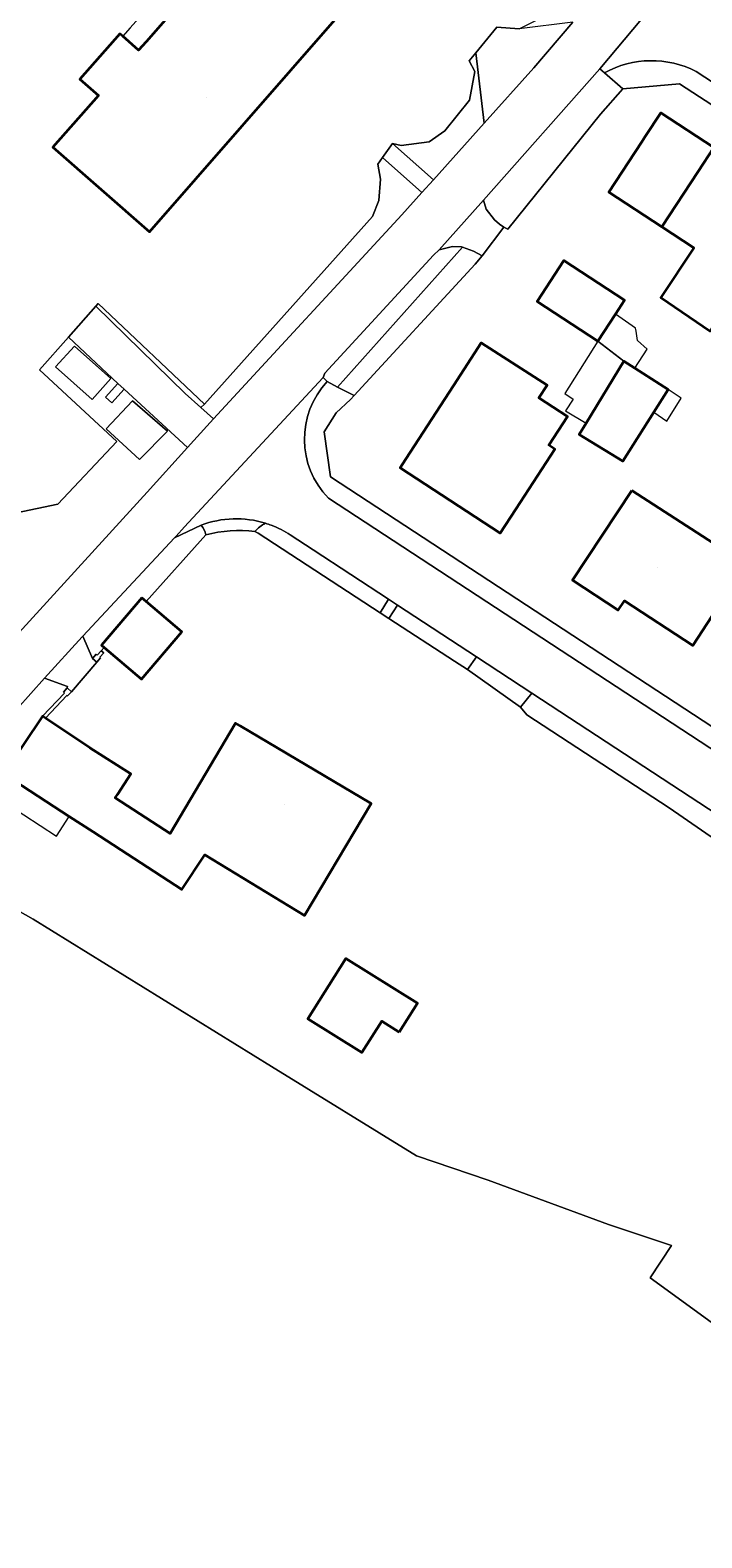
# Model space of a CAD drawing. Header units: metres. Extents: x 200176 to 205485, y 394066 to 399855.
# Tile 99 of 230: x 203199 to 203258, y 396700 to 396832. Entities that reach past the tile are written whole.
import ezdxf
from ezdxf.enums import TextEntityAlignment as Align

# ---------------------------------------------------------------- set-up
doc = ezdxf.new("R2010")
doc.units = ezdxf.units.M
for name, color, linetype, lineweight in [('B-WE-GR-BEPLANTING_CULTUUR_HEESTERS-GV', 90, 'Continuous', 18), ('B-WE-GR-GRAS-GV', 60, 'Continuous', 13), ('B-WE-GR-HAAG-GV', 90, 'Continuous', 13), ('B-WE-IE-TERREINAFSCHEIDING_KUNSTMATIG_HEKWERK-G', 20, 'IE-TERREINAFSCHEIDING-KUNSTMATIG', 18), ('B-WE-IE-TERREINAFSCHEIDING_KUNSTMATIG_MUUR-GV', 90, 'Continuous', 18), ('B-WE-OG-BEBOUWING-GV', 7, 'Continuous', 35), ('B-WE-OG-BEBOUWING-T18', 10, 'Continuous', 18), ('B-WE-OG-BEBOUWING_LAGE TRAFO-GV', 7, 'Continuous', 18), ('B-WE-OG-BEBOUWING_LUIFEL-GV', 7, 'Continuous', 18), ('B-WE-OG-TERREIN_ERF-GV', 7, 'Continuous', 18), ('B-WE-OG-WEG-GV', 7, 'Continuous', 18), ('B-WE-VH-GOOT-G', 170, 'Continuous', 18), ('B-WE-VH-ONVERHARD-GV', 252, 'Continuous', 18), ('B-WE-VH-VERHARDING_ASFALT-GV', 252, 'Continuous', 18), ('B-WE-VH-VERHARDING_BETONSTRAATSTEEN-GV', 252, 'Continuous', 18), ('B-WE-VH-VERHARDING_FUNDERING_ZAND-GV', 7, 'Continuous', 18), ('B-WE-VH-VERHARDING_HALFVERHARDING_GRIND-GV', 252, 'Continuous', 18), ('B-WE-VH-VERHARDING_SIERBESTRATING-GV', 252, 'Continuous', 18), ('B-WE-VH-VERHARDING_STRAATBAKSTEEN-GV', 252, 'Continuous', 18)]:
    doc.layers.add(name, color=color, linetype=linetype, lineweight=lineweight)
doc.styles.add('NLCS-ISO-M20-T18', font='NLCS-ISO.ttf', dxfattribs={"height": 0.036})
doc.linetypes.add('IE-TERREINAFSCHEIDING-KUNSTMATIG', pattern='A,4,[82,NLCS.shx,S=0.75,R=90,X=0,Y=0],4,-2', length=10)

msp = doc.modelspace()

# ---------------------------------------------------------------- linework, layer by layer
at = {"layer": 'B-WE-GR-BEPLANTING_CULTUUR_HEESTERS-GV', "flags": 128}
for points in [[(203251.328, 396826.868), (203249.7, 396828.269), (203249.298, 396828.615), (203239.081, 396817.089), (203239.338, 396816.307), (203240.063, 396815.366), (203240.5, 396814.979), (203240.88, 396814.714), (203241.22, 396814.541), (203249.361, 396824.646)], [(203235.213, 396812.726), (203234.693, 396812.265), (203225.164, 396801.89), (203225.032, 396801.534), (203225.373, 396801.167), (203226.269, 396800.686), (203237.238, 396812.975), (203237.17, 396812.999), (203236.36, 396813.033), (203235.89, 396812.907)], [(203227.746, 396799.947), (203238.355, 396811.473), (203238.972, 396812.214), (203238.202, 396812.631), (203237.238, 396812.975), (203226.269, 396800.686)]]:
    msp.add_lwpolyline(points, close=True, dxfattribs=at)
at = {"layer": 'B-WE-GR-GRAS-GV', "flags": 128}
msp.add_lwpolyline([(203321.871, 396692.804), (203329.328, 396704.645), (203321.79, 396709.78), (203308.682, 396717.984), (203299.729, 396723.904), (203286.742, 396739.783), (203277.368, 396726.273), (203267.224, 396712.611), (203265.71, 396713.721), (203253.726, 396722.47), (203255.602, 396725.284), (203250.071, 396727.137), (203239.503, 396731.025), (203233.204, 396733.166), (203220.498, 396741.028), (203199.564, 396753.954), (203196.165, 396755.856)], dxfattribs=at)
at = {"layer": 'B-WE-GR-HAAG-GV', "flags": 128}
for points in [[(203203.207, 396804.271), (203201.518, 396802.464), (203204.749, 396799.589), (203206.383, 396801.441)], [(203208.273, 396799.48), (203205.987, 396797.009), (203208.91, 396794.324), (203211.356, 396796.797)]]:
    msp.add_lwpolyline(points, close=True, dxfattribs=at)
at = {"layer": 'B-WE-IE-TERREINAFSCHEIDING_KUNSTMATIG_HEKWERK-G', "flags": 128}
for points in [[(203249.361, 396824.646), (203251.328, 396826.868)], [(203240.88, 396814.714), (203241.22, 396814.541), (203249.361, 396824.646)], [(203198.091, 396789.629), (203201.737, 396790.387), (203206.91, 396795.897)], [(203205.546, 396777.529), (203205.195, 396777.148)], [(203205.195, 396777.148), (203205.097, 396777.233), (203204.767, 396776.853)], [(203204.767, 396776.853), (203205.147, 396776.523)], [(203205.147, 396776.523), (203205.477, 396776.903), (203205.422, 396776.951)], [(203205.422, 396776.951), (203205.772, 396777.332)], [(203200.385, 396771.773), (203202.314, 396773.809)], [(203202.532, 396773.603), (203200.638, 396771.604)], [(203202.558, 396774.267), (203202.218, 396773.897), (203202.314, 396773.809)], [(203202.532, 396773.603), (203202.588, 396773.557), (203202.928, 396773.927)], [(203202.59, 396774.391), (203202.558, 396774.267)], [(203202.928, 396773.927), (203202.558, 396774.267)]]:
    msp.add_lwpolyline(points, dxfattribs=at)
at = {"layer": 'B-WE-IE-TERREINAFSCHEIDING_KUNSTMATIG_MUUR-GV', "flags": 128}
for points in [[(203205.422, 396776.951), (203205.772, 396777.332), (203205.546, 396777.529), (203205.195, 396777.148), (203205.097, 396777.233), (203204.767, 396776.853), (203205.147, 396776.523), (203205.477, 396776.903)], [(203200.385, 396771.773), (203200.638, 396771.604), (203202.532, 396773.603), (203202.588, 396773.557), (203202.928, 396773.927), (203202.558, 396774.267), (203202.218, 396773.897), (203202.314, 396773.809)]]:
    msp.add_lwpolyline(points, close=True, dxfattribs=at)
at = {"layer": 'B-WE-OG-BEBOUWING-GV', "flags": 128}
msp.add_lwpolyline([(203198.106, 396832.834), (203201.51, 396836.803), (203201.047, 396837.2), (203199.601, 396838.44), (203199.874, 396838.753), (203204.767, 396844.356), (203206.196, 396843.108), (203212.691, 396837.411), (203214.046, 396836.227), (203209.478, 396830.997), (203208.823, 396830.257), (203207.428, 396831.492), (203207.179, 396831.712), (203203.651, 396827.728), (203205.294, 396826.273), (203201.289, 396821.75), (203209.789, 396814.327), (203226.237, 396833.163), (203200.791, 396855.386), (203194.353, 396847.992)], dxfattribs=at)
for points in [[(203257.94, 396819.626), (203259.315, 396821.724), (203254.642, 396824.779), (203253.273, 396822.684), (203252.972, 396822.223), (203250.084, 396817.804), (203254.75, 396814.755)], [(203259.315, 396821.724), (203257.94, 396819.626), (203254.75, 396814.755), (203257.555, 396812.922), (203254.655, 396808.554), (203258.987, 396805.584), (203263.797, 396813), (203261.287, 396814.629), (203263.949, 396818.695)], [(203249.132, 396804.707), (203250.672, 396807.089), (203251.466, 396808.318), (203246.153, 396811.789), (203243.801, 396808.19)], [(203232.252, 396794.326), (203231.766, 396793.577), (203240.554, 396787.856), (203241.918, 396789.951), (203245.356, 396795.231), (203244.837, 396795.567), (203246.475, 396798.093), (203243.958, 396799.725), (203244.689, 396800.855), (203238.898, 396804.559), (203236.491, 396800.853)], [(203252.362, 396802.344), (203251.411, 396802.957), (203248.093, 396797.51), (203247.49, 396796.521), (203251.326, 396794.184), (203254.037, 396798.476), (203255.287, 396800.456)], [(203252.1, 396791.613), (203246.911, 396783.713), (203250.908, 396781.088), (203251.457, 396781.923), (203257.473, 396777.998), (203262.117, 396785.117)], [(203209.11, 396782.167), (203205.566, 396778.021), (203205.801, 396777.822), (203209.064, 396775.044), (203212.607, 396779.191), (203209.481, 396781.851)], [(203200.638, 396771.604), (203200.385, 396771.773), (203197.005, 396766.718), (203197.26, 396766.552), (203202.738, 396762.984), (203204.825, 396761.625), (203212.608, 396756.556), (203214.624, 396759.596), (203223.393, 396754.272), (203229.224, 396764.101), (203217.732, 396770.919), (203217.33, 396771.157), (203211.587, 396761.476), (203206.774, 396764.611), (203206.968, 396764.909), (203208.143, 396766.72), (203204.541, 396768.994)], [(203231.702, 396744.031), (203233.286, 396746.564), (203226.993, 396750.497), (203223.68, 396745.196), (203228.424, 396742.231), (203230.154, 396744.999)]]:
    msp.add_lwpolyline(points, close=True, dxfattribs=at)
at = {"layer": 'B-WE-OG-BEBOUWING_LAGE TRAFO-GV', "flags": 128}
msp.add_lwpolyline([(203205.923, 396799.799), (203206.48, 396799.297), (203207.551, 396800.485), (203206.994, 396800.987)], close=True, dxfattribs=at)
at = {"layer": 'B-WE-OG-BEBOUWING_LUIFEL-GV', "flags": 128}
for points in [[(203209.478, 396830.997), (203214.046, 396836.227), (203212.691, 396837.411), (203208.08, 396832.225), (203207.428, 396831.492), (203208.823, 396830.257)], [(203251.411, 396802.957), (203252.362, 396802.344), (203253.444, 396804.021), (203252.6, 396804.777), (203252.477, 396805.58), (203252.435, 396805.851), (203250.672, 396807.089), (203249.132, 396804.707)], [(203248.093, 396797.51), (203251.411, 396802.957), (203249.132, 396804.707), (203246.224, 396800.106), (203246.974, 396799.632), (203246.293, 396798.607)], [(203256.432, 396799.717), (203255.287, 396800.456), (203254.037, 396798.476), (203255.188, 396797.681)], [(203197.26, 396766.552), (203197.005, 396766.718), (203196.137, 396765.42), (203195.85, 396764.99), (203201.606, 396761.245), (203202.738, 396762.984)]]:
    msp.add_lwpolyline(points, close=True, dxfattribs=at)
at = {"layer": 'B-WE-OG-TERREIN_ERF-GV', "flags": 128}
for points in [[(203229.805, 396820.254), (203230.216, 396820.854), (203231.097, 396822.071), (203231.865, 396821.889), (203234.314, 396822.22), (203235.71, 396823.177), (203237.851, 396825.88), (203238.32, 396828.407), (203237.833, 396829.339), (203238.409, 396830.035), (203240.27, 396832.286), (203242.207, 396832.133), (203243.924, 396832.981), (203252.75, 396843.341), (203218.987, 396868.228), (203215.962, 396870.478), (203193.212, 396887.024)], [(203194.353, 396847.992), (203200.791, 396855.386), (203226.237, 396833.163), (203209.789, 396814.327), (203201.289, 396821.75), (203205.294, 396826.273), (203203.651, 396827.728), (203207.179, 396831.712), (203207.428, 396831.492), (203208.823, 396830.257), (203209.478, 396830.997), (203214.046, 396836.227), (203212.691, 396837.411), (203206.196, 396843.108), (203204.767, 396844.356), (203199.874, 396838.753), (203199.601, 396838.44), (203201.047, 396837.2), (203201.51, 396836.803), (203198.106, 396832.834)], [(203260.301, 396824.693), (203256.301, 396827.31), (203251.328, 396826.868), (203249.361, 396824.646), (203241.22, 396814.541), (203240.88, 396814.714), (203238.972, 396812.214), (203238.355, 396811.473), (203227.746, 396799.947), (203227.412, 396799.584), (203226.15, 396798.432), (203225.116, 396796.746), (203225.649, 396792.785), (203278.803, 396757.991)], [(203258.987, 396805.584), (203254.655, 396808.554), (203257.555, 396812.922), (203254.75, 396814.755), (203250.084, 396817.804), (203252.972, 396822.223), (203253.273, 396822.684), (203254.642, 396824.779), (203259.315, 396821.724)], [(203198.091, 396789.629), (203201.737, 396790.387), (203206.91, 396795.897), (203200.123, 396802.186), (203202.668, 396805.071), (203205.062, 396807.785), (203205.278, 396808.029), (203214.605, 396799.191), (203229.352, 396815.661), (203229.914, 396817.064), (203230.041, 396818.953), (203229.805, 396820.254)], [(203236.54, 396776.601), (203230.772, 396780.366), (203230.011, 396780.863), (203219.315, 396787.846), (203219.029, 396788)], [(203214.722, 396787.716), (203209.481, 396781.851), (203212.607, 396779.191), (203209.064, 396775.044), (203205.801, 396777.822), (203205.546, 396777.529), (203205.772, 396777.332), (203205.422, 396776.951), (203205.477, 396776.903), (203205.147, 396776.523), (203202.928, 396773.927), (203202.588, 396773.557), (203202.532, 396773.603), (203200.638, 396771.604), (203204.541, 396768.994), (203208.143, 396766.72), (203206.968, 396764.909), (203206.774, 396764.611), (203211.587, 396761.476), (203217.33, 396771.157), (203217.732, 396770.919), (203229.224, 396764.101), (203223.393, 396754.272), (203214.624, 396759.596), (203212.608, 396756.556), (203204.825, 396761.625), (203202.738, 396762.984), (203197.26, 396766.552)], [(203196.165, 396755.856), (203199.564, 396753.954), (203220.498, 396741.028), (203233.204, 396733.166), (203239.503, 396731.025), (203250.071, 396727.137), (203255.602, 396725.284), (203253.726, 396722.47), (203265.71, 396713.721), (203267.224, 396712.611), (203277.368, 396726.273), (203286.742, 396739.783), (203287.665, 396741.115), (203285.513, 396743.79), (203282.646, 396745.727), (203282.15, 396745.223), (203255.399, 396763.732), (203242.902, 396771.888), (203242.325, 396772.568), (203237.675, 396775.869), (203236.54, 396776.601)]]:
    msp.add_lwpolyline(points, dxfattribs=at)
for points in [[(203251.466, 396808.318), (203250.672, 396807.089), (203249.132, 396804.707), (203243.801, 396808.19), (203246.153, 396811.789)], [(203214.285, 396798.883), (203214.605, 396799.191), (203205.278, 396808.029), (203205.062, 396807.785), (203212.917, 396800.116)], [(203241.918, 396789.951), (203240.554, 396787.856), (203231.766, 396793.577), (203232.252, 396794.326), (203236.491, 396800.853), (203238.898, 396804.559), (203244.689, 396800.855), (203243.958, 396799.725), (203246.475, 396798.093), (203244.837, 396795.567), (203245.356, 396795.231)], [(203247.49, 396796.521), (203248.093, 396797.51), (203251.411, 396802.957), (203252.362, 396802.344), (203255.287, 396800.456), (203254.037, 396798.476), (203251.326, 396794.184)], [(203262.117, 396785.117), (203257.473, 396777.998), (203251.457, 396781.923), (203250.908, 396781.088), (203246.911, 396783.713), (203252.1, 396791.613)], [(203228.424, 396742.231), (203223.68, 396745.196), (203226.993, 396750.497), (203233.286, 396746.564), (203231.702, 396744.031), (203230.154, 396744.999)]]:
    msp.add_lwpolyline(points, close=True, dxfattribs=at)
at = {"layer": 'B-WE-OG-TERREIN_ERF-GV'}
msp.add_lwpolyline([(203219.029, 396788, 0.0895842), (203214.722, 396787.716)], format="xyb", dxfattribs=at)
at = {"layer": 'B-WE-OG-WEG-GV', "flags": 128}
for points in [[(203098.792, 396649.577), (203137.379, 396703.01), (203140.263, 396707.089), (203147.69, 396717.206), (203154.02, 396725.702), (203161.769, 396735.821), (203167.969, 396743.727), (203172.781, 396749.681), (203178.086, 396755.935), (203182.105, 396760.674), (203187.32, 396766.774), (203187.814, 396767.351), (203196.173, 396776.79), (203209.563, 396791.438), (203213.121, 396795.384), (203207.551, 396800.485), (203206.48, 396799.297), (203205.923, 396799.799), (203206.994, 396800.987), (203202.668, 396805.071), (203200.123, 396802.186), (203206.91, 396795.897), (203201.737, 396790.387), (203198.091, 396789.629)], [(203214.303, 396788.548), (203211.971, 396787.429)], [(203219.029, 396788), (203219.315, 396787.846), (203230.011, 396780.863), (203230.753, 396782.053), (203224.146, 396786.381), (203222.135, 396787.698)], [(203211.971, 396787.429), (203203.937, 396778.82), (203204.767, 396776.853), (203205.097, 396777.233), (203205.195, 396777.148), (203205.546, 396777.529), (203205.801, 396777.822), (203205.566, 396778.021), (203209.11, 396782.167), (203209.481, 396781.851), (203214.722, 396787.716)], [(203280.487, 396749.57), (203279.268, 396750.273), (203243.342, 396773.806), (203242.325, 396772.568), (203242.902, 396771.888), (203255.399, 396763.732), (203282.15, 396745.223), (203282.646, 396745.727), (203285.513, 396743.79)]]:
    msp.add_lwpolyline(points, dxfattribs=at)
for points in [[(203201.518, 396802.464), (203203.207, 396804.271), (203206.383, 396801.441), (203204.749, 396799.589)], [(203205.987, 396797.009), (203208.273, 396799.48), (203211.356, 396796.797), (203208.91, 396794.324)], [(203230.772, 396780.366), (203236.54, 396776.601), (203237.675, 396775.869), (203238.477, 396776.994), (203231.531, 396781.543)]]:
    msp.add_lwpolyline(points, close=True, dxfattribs=at)
at = {"layer": 'B-WE-OG-WEG-GV'}
for points in [[(203214.722, 396787.716, 0.1229094), (203214.303, 396788.548)], [(203219.95, 396788.726, 0.0830951), (203219.029, 396788)], [(203220.465, 396788.549, 0.0162266), (203219.95, 396788.726)], [(203222.135, 396787.698, 0.0543831), (203220.465, 396788.549)]]:
    msp.add_lwpolyline(points, format="xyb", dxfattribs=at)
at = {"layer": 'B-WE-VH-GOOT-G'}
for points in [[(203257.767, 396828.4, 0.2502793), (203249.7, 396828.269)], [(203225.373, 396801.167, 0.4012887), (203225.477, 396790.93)], [(203214.303, 396788.548, -0.167518), (203219.95, 396788.726)], [(203219.95, 396788.726, -0.0174201), (203220.465, 396788.549)], [(203220.465, 396788.549, -0.0544009), (203222.135, 396787.698)]]:
    msp.add_lwpolyline(points, format="xyb", dxfattribs=at)
at = {"layer": 'B-WE-VH-GOOT-G', "flags": 128}
for points in [[(203309.822, 396794.303), (203305.775, 396796.954), (203304.304, 396797.917), (203290.981, 396806.644), (203289.344, 396807.717), (203276.848, 396815.902), (203275.388, 396816.858), (203262.653, 396825.199), (203261.222, 396826.137), (203260.811, 396826.406), (203257.767, 396828.4)], [(203225.477, 396790.93), (203281.747, 396754.078)], [(203211.971, 396787.429), (203214.303, 396788.548)], [(203222.135, 396787.698), (203224.146, 396786.381), (203230.753, 396782.053), (203231.531, 396781.543), (203238.477, 396776.994), (203243.342, 396773.806), (203279.268, 396750.273)]]:
    msp.add_lwpolyline(points, dxfattribs=at)
at = {"layer": 'B-WE-VH-ONVERHARD-GV', "flags": 128}
for points in [[(203203.207, 396804.271), (203201.518, 396802.464), (203204.749, 396799.589), (203206.383, 396801.441)], [(203208.273, 396799.48), (203205.987, 396797.009), (203208.91, 396794.324), (203211.356, 396796.797)]]:
    msp.add_lwpolyline(points, close=True, dxfattribs=at)
at = {"layer": 'B-WE-VH-VERHARDING_ASFALT-GV', "flags": 128}
for points in [[(203194.525, 396768.375), (203200.553, 396775.126), (203200.559, 396775.132), (203203.872, 396778.751), (203203.937, 396778.82), (203211.971, 396787.429), (203212.107, 396787.575), (203212.853, 396788.416), (203224.982, 396801.481), (203225.032, 396801.534), (203225.164, 396801.89), (203234.693, 396812.265), (203235.213, 396812.726), (203239.081, 396817.089), (203249.298, 396828.615), (203260.28, 396841.743)], [(203246.916, 396832.739), (203243.516, 396828.721), (203239.151, 396823.857), (203234.689, 396818.885), (203233.675, 396817.755), (203231.924, 396815.804), (203215.381, 396797.896), (203213.68, 396796.004), (203213.121, 396795.384), (203209.563, 396791.438), (203196.173, 396776.79)]]:
    msp.add_lwpolyline(points, dxfattribs=at)
at = {"layer": 'B-WE-VH-VERHARDING_BETONSTRAATSTEEN-GV', "flags": 128}
for points in [[(203260.28, 396841.743), (203249.298, 396828.615), (203249.7, 396828.269)], [(203249.7, 396828.269), (203251.328, 396826.868), (203256.301, 396827.31), (203260.301, 396824.693), (203261.14, 396826.012), (203262.571, 396825.074), (203261.749, 396823.746), (203274.453, 396815.435), (203275.306, 396816.732), (203276.768, 396815.775), (203275.945, 396814.459), (203288.426, 396806.293), (203289.261, 396807.592), (203290.894, 396806.511), (203290.056, 396805.228), (203303.383, 396796.509), (203304.222, 396797.792), (203305.693, 396796.828), (203304.898, 396795.518), (203309.279, 396792.652), (203310.027, 396788.492), (203307.014, 396783.818), (203308.324, 396782.75), (203311.06, 396786.994)], [(203257.767, 396828.4), (203260.811, 396826.406), (203261.222, 396826.137), (203262.653, 396825.199), (203275.388, 396816.858), (203276.848, 396815.902), (203289.344, 396807.717), (203290.981, 396806.644), (203304.304, 396797.917), (203305.775, 396796.954), (203309.822, 396794.303)], [(203309.822, 396794.303), (203305.775, 396796.954), (203304.304, 396797.917), (203290.981, 396806.644), (203289.344, 396807.717), (203276.848, 396815.902), (203275.388, 396816.858), (203262.653, 396825.199), (203261.222, 396826.137), (203260.811, 396826.406), (203257.767, 396828.4)], [(203225.373, 396801.167), (203225.032, 396801.534), (203224.982, 396801.481), (203212.853, 396788.416), (203212.107, 396787.575), (203211.971, 396787.429), (203214.303, 396788.548)], [(203227.412, 396799.584), (203227.746, 396799.947), (203226.269, 396800.686), (203225.373, 396801.167)], [(203290.192, 396754.978), (203292.911, 396759.187), (203291.531, 396760.121), (203291.479, 396760.041), (203288.377, 396755.316), (203284.174, 396754.43), (203278.803, 396757.991), (203225.649, 396792.785), (203225.116, 396796.746), (203226.15, 396798.432), (203227.412, 396799.584)], [(203225.477, 396790.93), (203281.747, 396754.078)], [(203281.747, 396754.078), (203225.477, 396790.93)], [(203222.135, 396787.698), (203224.146, 396786.381), (203230.753, 396782.053), (203231.531, 396781.543), (203238.477, 396776.994), (203243.342, 396773.806), (203279.268, 396750.273), (203281.747, 396754.078)]]:
    msp.add_lwpolyline(points, dxfattribs=at)
at = {"layer": 'B-WE-VH-VERHARDING_BETONSTRAATSTEEN-GV'}
for points in [[(203249.7, 396828.269, -0.2502713), (203257.767, 396828.4)], [(203257.767, 396828.4, 0.2502713), (203249.7, 396828.269)], [(203225.373, 396801.167, 0.4012868), (203225.477, 396790.93)], [(203225.477, 396790.93, -0.4012868), (203225.373, 396801.167)], [(203214.303, 396788.548, -0.1675516), (203219.95, 396788.726)], [(203219.95, 396788.726, -0.0162266), (203220.465, 396788.549)], [(203220.465, 396788.549, -0.0543831), (203222.135, 396787.698)]]:
    msp.add_lwpolyline(points, format="xyb", dxfattribs=at)
at = {"layer": 'B-WE-VH-VERHARDING_BETONSTRAATSTEEN-GV', "flags": 128}
for points in [[(203237.238, 396812.975), (203238.202, 396812.631), (203238.972, 396812.214), (203240.88, 396814.714), (203240.5, 396814.979), (203240.063, 396815.366), (203239.338, 396816.307), (203239.081, 396817.089), (203235.213, 396812.726), (203235.89, 396812.907), (203236.36, 396813.033), (203237.17, 396812.999)], [(203207.551, 396800.485), (203213.121, 396795.384), (203213.68, 396796.004), (203215.381, 396797.896), (203214.285, 396798.883), (203212.917, 396800.116), (203205.062, 396807.785), (203202.668, 396805.071), (203206.994, 396800.987)], [(203237.675, 396775.869), (203242.325, 396772.568), (203243.342, 396773.806), (203238.477, 396776.994)]]:
    msp.add_lwpolyline(points, close=True, dxfattribs=at)
at = {"layer": 'B-WE-VH-VERHARDING_FUNDERING_ZAND-GV', "flags": 128}
for points in [[(203239.151, 396823.857), (203238.409, 396830.035), (203237.833, 396829.339), (203238.32, 396828.407), (203237.851, 396825.88), (203235.71, 396823.177), (203234.314, 396822.22), (203231.865, 396821.889), (203231.097, 396822.071), (203234.689, 396818.885)], [(203230.216, 396820.854), (203229.805, 396820.254), (203230.041, 396818.953), (203229.914, 396817.064), (203229.352, 396815.661), (203214.605, 396799.191), (203214.285, 396798.883), (203215.381, 396797.896), (203231.924, 396815.804), (203233.675, 396817.755)]]:
    msp.add_lwpolyline(points, close=True, dxfattribs=at)
at = {"layer": 'B-WE-VH-VERHARDING_HALFVERHARDING_GRIND-GV', "flags": 128}
msp.add_lwpolyline([(203202.59, 396774.391), (203200.559, 396775.132), (203200.553, 396775.126), (203194.525, 396768.375), (203196.137, 396765.42), (203197.005, 396766.718), (203200.385, 396771.773), (203202.314, 396773.809), (203202.218, 396773.897), (203202.558, 396774.267)], close=True, dxfattribs=at)
at = {"layer": 'B-WE-VH-VERHARDING_SIERBESTRATING-GV', "flags": 128}
msp.add_lwpolyline([(203239.151, 396823.857), (203243.516, 396828.721), (203246.916, 396832.739), (203242.207, 396832.133), (203240.27, 396832.286), (203238.409, 396830.035)], close=True, dxfattribs=at)
at = {"layer": 'B-WE-VH-VERHARDING_STRAATBAKSTEEN-GV', "flags": 128}
for points in [[(203230.216, 396820.854), (203233.675, 396817.755), (203234.689, 396818.885), (203231.097, 396822.071)], [(203230.772, 396780.366), (203231.531, 396781.543), (203230.753, 396782.053), (203230.011, 396780.863)], [(203200.559, 396775.132), (203202.59, 396774.391), (203202.558, 396774.267), (203202.928, 396773.927), (203205.147, 396776.523), (203204.767, 396776.853), (203203.937, 396778.82), (203203.872, 396778.751)]]:
    msp.add_lwpolyline(points, close=True, dxfattribs=at)
at = {"layer": 'B-WE-VH-VERHARDING_STRAATBAKSTEEN-GV'}
for points in [[(203219.95, 396788.726, 0.1675516), (203214.303, 396788.548)], [(203214.303, 396788.548, -0.1229094), (203214.722, 396787.716)], [(203214.722, 396787.716, -0.0895842), (203219.029, 396788)], [(203219.029, 396788, -0.0830951), (203219.95, 396788.726)]]:
    msp.add_lwpolyline(points, format="xyb", dxfattribs=at)

# ---------------------------------------------------------------- texts
at = {"layer": 'B-WE-OG-BEBOUWING-T18', "style": 'NLCS-ISO-M20-T18'}
for s, rotation, p in [('28', 318.9, (203214.77, 396826.112)), ('2', 326.8, (203255.138, 396819.676)), ('32', 326.9, (203238.047, 396794.261)), ('30', 326.9, (203254.356, 396784.808)), ('3', 329.3, (203221.589, 396763.98))]:
    msp.add_text(s, height=0.036, rotation=rotation, dxfattribs=at).set_placement(p, align=Align.MIDDLE)

doc.saveas('drawing.dxf')
